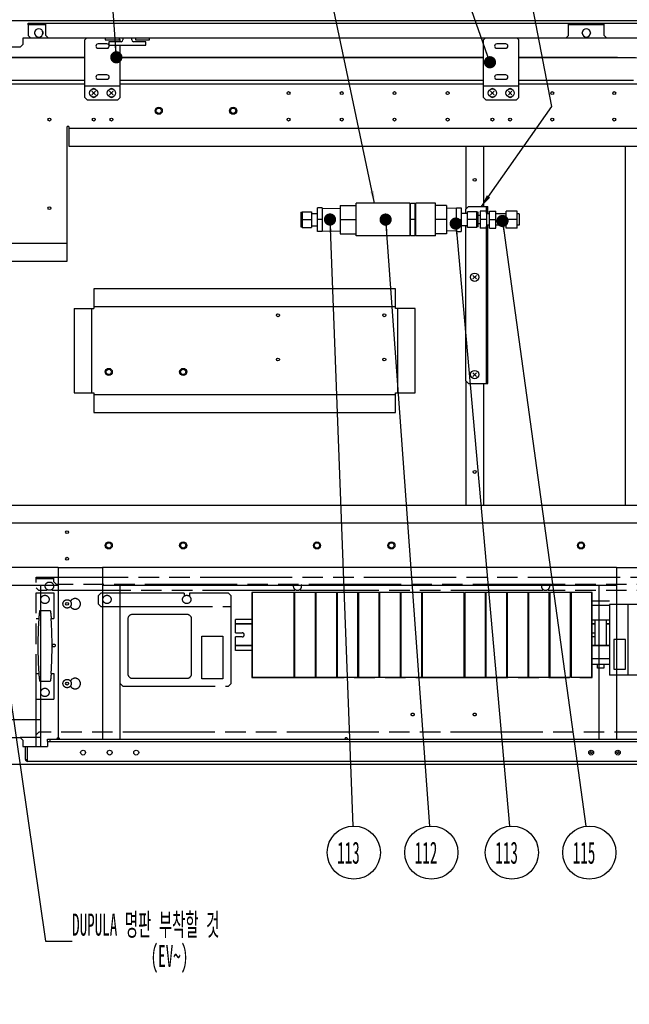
# Model space of a CAD drawing. Header units: millimetres. Extents: x 0 to 4195, y 0 to 2965.
# Tile 22 of 27: x 1556 to 2244, y 1213 to 2325. Entities that reach past the tile are written whole.
import ezdxf

# ---------------------------------------------------------------- set-up
doc = ezdxf.new("R2010")
doc.units = ezdxf.units.MM
doc.header["$LTSCALE"] = 231.275
doc.linetypes.add('PHANTOM', pattern=[0.8, 0.45, -0.05, 0.1, -0.05, 0.1, -0.05])
doc.layers.get('0').update_dxf_attribs({"linetype": 'CONTINUOUS'})
for name, color, linetype in [('02___PRT_ALL_AXES', 7, 'CONTINUOUS'), ('7_ALL_FEATURES', 7, 'CONTINUOUS'), ('ALL_AXIS', 7, 'CONTINUOUS'), ('ALL_COSM_SKETCH', 7, 'CONTINUOUS'), ('DEFAULT_3', 7, 'PHANTOM')]:
    doc.layers.add(name, color=color, linetype=linetype)
doc.styles.get("Standard").update_dxf_attribs({"font": 'txt', "width": 0.5})
doc.dimstyles.get("Standard").update_dxf_attribs({"dimtxt": 17.5, "dimasz": 13.8, "dimexe": 2, "dimexo": 1, "dimtad": 1, "dimdec": 3, "dimdsep": 46, "dimtxsty": 'Standard', "dimblk": '_FILLED', "dimblk1": '_FILLED', "dimblk2": '_FILLED', "dimcen": 0.09, "dimadec": 3, "dimazin": 2, "dimtol": 1, "dimtp": 0.05, "dimtm": 0.05, "dimtfac": 1, "dimtdec": 3, "dimtofl": 0, "dimtmove": 0, "dimatfit": 3, "dimldrblk": '_FILLED', "dimfxl": 0, "dimtolj": 1, "dimarcsym": 0})

# ---------------------------------------------------------------- blocks, each defined once
blk = doc.blocks.new('_FILLED')
at = {"color": 0, "linetype": 'ByBlock'}
blk.add_solid([(0, 0), (-1, 0.163), (-1, -0.163)], dxfattribs=at)
blk = doc.blocks.new('CUSTOM_BALLOON_Q_BL7', base_point=(2020.7, 1384.3))
at = {"color": 2, "linetype": 'Continuous'}
blk.add_circle((2020.7, 1384.3), 30, dxfattribs=at)
at = {"color": 2, "linetype": 'Continuous', "insert": (2002, 1396.8), "char_height": 25, "width": 37.5, "attachment_point": 1, "line_spacing_factor": 0.9}
blk.add_mtext('112', dxfattribs=at)
blk = doc.blocks.new('CUSTOM_BALLOON_Q_BL8', base_point=(1933.1, 1384.3))
at = {"color": 2, "linetype": 'Continuous'}
blk.add_circle((1933.1, 1384.3), 30, dxfattribs=at)
at = {"color": 2, "linetype": 'Continuous', "insert": (1914.4, 1396.8), "char_height": 25, "width": 37.5, "attachment_point": 1, "line_spacing_factor": 0.9}
blk.add_mtext('113', dxfattribs=at)
blk = doc.blocks.new('CUSTOM_BALLOON_Q_BL9', base_point=(2111.6, 1384.3))
at = {"color": 2, "linetype": 'Continuous'}
blk.add_circle((2111.6, 1384.3), 30, dxfattribs=at)
at = {"color": 2, "linetype": 'Continuous', "insert": (2092.9, 1396.8), "char_height": 25, "width": 37.5, "attachment_point": 1, "line_spacing_factor": 0.9}
blk.add_mtext('113', dxfattribs=at)
blk = doc.blocks.new('CUSTOM_BALLOON_Q_BL10', base_point=(2199, 1384.3))
at = {"color": 2, "linetype": 'Continuous'}
blk.add_circle((2199, 1384.3), 30, dxfattribs=at)
at = {"color": 2, "linetype": 'Continuous', "insert": (2180.3, 1396.8), "char_height": 25, "width": 37.5, "attachment_point": 1, "line_spacing_factor": 0.9}
blk.add_mtext('115', dxfattribs=at)

msp = doc.modelspace()

# ---------------------------------------------------------------- linework, layer by layer
at = {"color": 6, "linetype": 'Continuous'}
for p, q in [((341.9143, 2324.269), (3089.6143, 2324.269)), ((1565.6143, 2319.269), (1565.6143, 2321.269)), ((1565.6143, 2321.269), (2972.6143, 2321.269)), ((1585.6143, 2319.269), (1565.6143, 2319.269)), ((1568.6143, 2319.269), (1568.6143, 2321.269)), ((2215.6143, 2319.269), (2175.6143, 2319.269)), ((1588.6143, 2304.269), (1559.6143, 2304.269)), ((1565.6143, 2307.269), (1568.6143, 2304.269)), ((1652.6143, 2304.269), (1652.6143, 2302.269)), ((1702.6143, 2302.269), (1702.6143, 2304.269)), ((2218.6143, 2304.269), (2172.6143, 2304.269)), ((1556.6143, 2294.269), (1522.6143, 2294.269)), ((1556.6143, 2294.269), (1559.6143, 2297.269)), ((1656.6143, 2300.269), (1656.6143, 2296.269)), ((1656.6143, 2296.269), (1698.6143, 2296.269)), ((1698.6143, 2296.269), (1698.6143, 2300.269)), ((1629.6143, 2252.269), (1335.779, 2252.269)), ((2079.6143, 2252.269), (1669.6143, 2252.269)), ((2270.8591, 2252.269), (2119.6143, 2252.269)), ((1609.6143, 2072.269), (1609.6143, 2204.569)), ((2309.3483, 2202.269), (1611.6143, 2202.269)), ((1609.6143, 2072.269), (1464.8447, 2072.269)), ((1637.6143, 1903.569), (1637.6143, 1998.969)), ((1639.9143, 2001.269), (1980.3143, 2001.269)), ((1982.6143, 1998.969), (1982.6143, 1903.569)), ((1980.3143, 1901.269), (1639.9143, 1901.269)), ((2909.6143, 1756.269), (1192.6143, 1756.269)), ((1599.6143, 1706.269), (1264.6143, 1706.269)), ((1599.6143, 1706.269), (1599.6143, 1512.269)), ((2229.6143, 1706.269), (1649.6143, 1706.269)), ((1649.6143, 1706.269), (1649.6143, 1512.269)), ((2229.6143, 1706.269), (2229.6143, 1512.269)), ((1522.6143, 1514.269), (1556.6143, 1514.269)), ((1559.6143, 1511.269), (1556.6143, 1514.269)), ((1559.6143, 1504.269), (1587.6143, 1504.269)), ((1562.6143, 1489.569), (1562.6143, 1504.269)), ((1587.6143, 1512.269), (2874.6143, 1512.269)), ((1587.6143, 1509.969), (1587.6143, 1512.269)), ((1587.6143, 1509.969), (2874.6143, 1509.969)), ((1590.6143, 1509.969), (1590.6143, 1512.269)), ((341.9143, 1484.269), (3089.6143, 1484.269)), ((2897.3143, 1487.269), (1564.9143, 1487.269))]:
    msp.add_line(p, q, dxfattribs=at)
at = {"color": 7, "linetype": 'Continuous'}
for p, q in [((1565.6143, 2319.269), (1565.6143, 2307.269)), ((1585.6143, 2307.269), (1585.6143, 2321.269)), ((2175.6143, 2307.269), (2175.6143, 2321.269)), ((2215.6143, 2307.269), (2215.6143, 2321.269)), ((1559.6143, 2304.269), (1559.6143, 2297.269)), ((1585.6143, 2307.269), (1588.6143, 2304.269)), ((2172.6143, 2304.269), (1588.6143, 2304.269)), ((1631.6143, 2304.269), (1629.6143, 2302.269)), ((1629.6143, 2237.269), (1629.6143, 2302.269)), ((1652.6143, 2302.269), (1668.6143, 2302.269)), ((1668.6143, 2302.269), (1668.6143, 2304.269)), ((1669.6143, 2302.269), (1668.6143, 2303.269)), ((1669.6143, 2300.269), (1669.6143, 2302.269)), ((1672.6143, 2304.269), (1672.6143, 2302.269)), ((1682.6143, 2302.269), (1682.6143, 2304.269)), ((1686.6143, 2304.269), (1686.6143, 2302.269)), ((1686.6143, 2302.269), (1702.6143, 2302.269)), ((2081.6143, 2304.269), (2079.6143, 2302.269)), ((2079.6143, 2237.269), (2079.6143, 2302.269)), ((2119.6143, 2302.269), (2117.6143, 2304.269)), ((2119.6143, 2237.269), (2119.6143, 2302.269)), ((2172.6143, 2304.269), (2175.6143, 2307.269)), ((2215.6143, 2307.269), (2218.6143, 2304.269)), ((2949.6143, 2304.269), (2218.6143, 2304.269)), ((1670.6143, 2300.269), (1656.6143, 2300.269)), ((1669.6143, 2237.269), (1669.6143, 2296.269)), ((1698.6143, 2300.269), (1684.6143, 2300.269)), ((1629.6143, 2282.5356), (1347.4714, 2282.5356)), ((1629.6143, 2282.1075), (1363.7433, 2282.1075)), ((2079.6143, 2282.5356), (1669.6143, 2282.5356)), ((2079.6143, 2282.1075), (1669.6143, 2282.1075)), ((2230.9514, 2282.5356), (2119.6143, 2282.5356)), ((2248.7433, 2282.1075), (2119.6143, 2282.1075)), ((1629.6143, 2256.5075), (1363.7433, 2256.5075)), ((1629.6143, 2250.269), (1669.6143, 2250.269)), ((2079.6143, 2256.5075), (1669.6143, 2256.5075)), ((2079.6143, 2250.269), (2119.6143, 2250.269)), ((2248.7433, 2256.5075), (2119.6143, 2256.5075)), ((1629.6143, 2237.269), (1632.6143, 2234.269)), ((1666.6143, 2234.269), (1669.6143, 2237.269)), ((2079.6143, 2237.269), (2082.6143, 2234.269)), ((2116.6143, 2234.269), (2119.6143, 2237.269)), ((1666.6143, 2234.269), (1632.6143, 2234.269)), ((2116.6143, 2234.269), (2082.6143, 2234.269)), ((1611.6143, 2204.569), (1609.6143, 2204.569)), ((1611.6143, 2204.569), (1611.6143, 2182.269)), ((1611.6143, 2182.269), (2324.0663, 2182.269)), ((2059.6143, 2182.269), (2059.6143, 2111.269)), ((2079.6143, 2182.269), (2079.6143, 2114.269)), ((2239.6143, 2182.269), (2239.6143, 1776.269)), ((1917.8743, 2115.269), (1917.8743, 2083.269)), ((1917.8743, 2115.269), (1935.8743, 2115.269)), ((1996.3743, 2117.7442), (1935.8743, 2117.7442)), ((1935.8743, 2080.7938), (1935.8743, 2117.7442)), ((1996.3743, 2117.7442), (1996.3743, 2080.7938)), ((1997.1243, 2114.269), (1996.3743, 2114.269)), ((2002.6243, 2117.4555), (1997.1243, 2117.4555)), ((1997.1243, 2081.0824), (1997.1243, 2117.4555)), ((2002.6243, 2081.0824), (2002.6243, 2117.4555)), ((2003.3743, 2114.269), (2002.6243, 2114.269)), ((2025.3743, 2117.7442), (2003.3743, 2117.7442)), ((2003.3743, 2080.7938), (2003.3743, 2117.7442)), ((2025.3743, 2080.7938), (2025.3743, 2117.7442)), ((2037.8743, 2115.269), (2025.3743, 2115.269)), ((2037.8743, 2115.269), (2037.8743, 2083.269)), ((1873.3743, 2107.5625), (1874.8743, 2107.5625)), ((1874.8743, 2107.999), (1885.3503, 2107.999)), ((1874.8743, 2107.999), (1874.8743, 2090.539)), ((1885.3503, 2107.999), (1885.3503, 2090.539)), ((1897.6123, 2112.764), (1892.3743, 2112.764)), ((1892.3743, 2085.774), (1892.3743, 2112.764)), ((1897.6123, 2112.764), (1897.6123, 2085.774)), ((2049.1363, 2112.764), (2054.3743, 2112.764)), ((2049.1363, 2085.774), (2049.1363, 2112.764)), ((2054.3743, 2112.764), (2054.3743, 2085.774)), ((2071.8743, 2107.999), (2061.3983, 2107.999)), ((2061.3983, 2090.539), (2061.3983, 2107.999)), ((2071.8743, 2090.539), (2071.8743, 2107.999)), ((2073.3743, 2107.5625), (2071.8743, 2107.5625)), ((2083.1143, 2108.794), (2075.8943, 2108.794)), ((2075.8943, 2108.794), (2075.8943, 2089.744)), ((2083.1143, 2106.769), (2083.1143, 2091.769)), ((2086.3143, 2108.794), (2093.5343, 2108.794)), ((2086.3143, 2089.744), (2086.3143, 2108.794)), ((2093.5343, 2089.744), (2093.5343, 2108.794)), ((2117.4517, 2108.794), (2105.1883, 2108.794)), ((2105.1883, 2089.744), (2105.1883, 2108.794)), ((2117.4517, 2089.744), (2117.4517, 2108.794)), ((2119.9043, 2105.6474), (2117.4517, 2105.6474)), ((2119.9043, 2105.6474), (2119.9043, 2092.8906)), ((1873.3743, 2090.9755), (1874.8743, 2090.9755)), ((1874.8743, 2099.269), (1885.3503, 2099.269)), ((1897.6123, 2099.269), (1892.3743, 2099.269)), ((1917.8743, 2099.269), (1935.8743, 2099.269)), ((2002.6243, 2099.269), (1997.1243, 2099.269)), ((2037.8743, 2099.269), (2025.3743, 2099.269)), ((2049.1363, 2099.269), (2054.3743, 2099.269)), ((2071.8743, 2099.269), (2061.3983, 2099.269)), ((2073.3743, 2090.9755), (2071.8743, 2090.9755)), ((2083.1143, 2099.269), (2075.8943, 2099.269)), ((2086.3143, 2099.269), (2093.5343, 2099.269)), ((2117.4517, 2099.269), (2105.1883, 2099.269)), ((2119.9043, 2092.8906), (2117.4517, 2092.8906)), ((1874.8743, 2090.539), (1885.3503, 2090.539)), ((1897.6123, 2085.774), (1892.3743, 2085.774)), ((1917.8743, 2083.269), (1935.8743, 2083.269)), ((1996.3743, 2080.7938), (1935.8743, 2080.7938)), ((1997.1243, 2084.269), (1996.3743, 2084.269)), ((2002.6243, 2081.0824), (1997.1243, 2081.0824)), ((2003.3743, 2084.269), (2002.6243, 2084.269)), ((2025.3743, 2080.7938), (2003.3743, 2080.7938)), ((2037.8743, 2083.269), (2025.3743, 2083.269)), ((2049.1363, 2085.774), (2054.3743, 2085.774)), ((2071.8743, 2090.539), (2061.3983, 2090.539)), ((2083.1143, 2089.744), (2075.8943, 2089.744)), ((2086.3143, 2089.744), (2093.5343, 2089.744)), ((2117.4517, 2089.744), (2105.1883, 2089.744)), ((1609.6143, 2052.269), (1609.6143, 2072.269)), ((1241.9759, 2052.269), (1609.6143, 2052.269)), ((1639.9143, 2021.269), (1639.9143, 1998.969)), ((1980.3143, 2021.269), (1639.9143, 2021.269)), ((1980.3143, 1998.969), (1980.3143, 2021.269)), ((1617.6143, 1998.969), (1617.6143, 1903.569)), ((1617.6143, 1998.969), (1639.9143, 1998.969)), ((2002.6143, 1998.969), (1980.3143, 1998.969)), ((2002.6143, 1903.569), (2002.6143, 1998.969)), ((2059.6143, 1917.269), (2059.6143, 1776.269)), ((2079.6143, 1914.269), (2079.6143, 1776.269)), ((1617.6143, 1903.569), (1639.9143, 1903.569)), ((1639.9143, 1903.569), (1639.9143, 1881.269)), ((1980.3143, 1903.569), (2002.6143, 1903.569)), ((1980.3143, 1881.269), (1980.3143, 1903.569)), ((1639.9143, 1881.269), (1980.3143, 1881.269)), ((2889.6143, 1776.269), (1192.6143, 1776.269)), ((1599.6143, 1706.269), (1649.6143, 1706.269)), ((2229.6143, 1706.269), (2279.6143, 1706.269)), ((1279.6143, 1686.269), (1599.6143, 1686.269)), ((1579.6143, 1686.269), (1579.6143, 1504.269)), ((1649.6143, 1686.269), (2229.6143, 1686.269)), ((1669.6143, 1512.269), (1669.6143, 1686.269)), ((2209.6143, 1686.269), (2209.6143, 1512.269)), ((1579.6143, 1534.269), (1284.6143, 1534.269)), ((1579.6143, 1514.269), (1556.6143, 1514.269)), ((1559.6143, 1511.269), (1559.6143, 1504.269)), ((1564.9143, 1487.269), (1564.9143, 1504.269)), ((1587.6143, 1509.969), (1587.6143, 1504.269)), ((1562.6143, 1489.569), (1564.9143, 1489.569))]:
    msp.add_line(p, q, dxfattribs=at)
for centre, radius in [((1859.6143, 2242.269), 1.65), ((1919.6143, 2242.269), 1.65), ((1979.1143, 2242.269), 1.65), ((2039.1143, 2242.269), 1.65), ((2157.1143, 2242.269), 1.65), ((2227.1143, 2242.269), 1.65), ((1713.0143, 2222.269), 4), ((1713.0143, 2222.269), 3), ((1797.0143, 2222.269), 4), ((1797.0143, 2222.269), 3), ((1589.6143, 2212.269), 1.65), ((1639.6143, 2212.269), 1.65), ((1659.6143, 2212.269), 1.65), ((1859.6143, 2212.269), 1.65), ((1919.6143, 2212.269), 1.65), ((1979.1143, 2212.269), 1.65), ((2039.1143, 2212.269), 1.65), ((2089.6143, 2212.269), 1.65), ((2109.6143, 2212.269), 1.65), ((2157.1143, 2212.269), 1.65), ((2227.1143, 2212.269), 1.65), ((2069.6143, 2144.269), 1.65), ((1589.6143, 2112.269), 1.65), ((1847.6143, 1991.269), 1.65), ((1967.6143, 1991.269), 1.65), ((1847.6143, 1941.269), 1.65), ((1967.6143, 1941.269), 1.65), ((1656.6143, 1927.269), 4), ((1656.6143, 1927.269), 3), ((1740.6143, 1927.269), 4), ((1740.6143, 1927.269), 3), ((2069.6143, 1814.269), 1.65), ((1609.6143, 1746.269), 1.65), ((1656.6143, 1731.269), 4), ((1740.6143, 1731.269), 4), ((1891.6143, 1731.269), 4), ((1975.6143, 1731.269), 4), ((2189.6143, 1731.269), 4), ((1656.6143, 1731.269), 3), ((1740.6143, 1731.269), 3), ((1891.6143, 1731.269), 3), ((1975.6143, 1731.269), 3), ((2189.6143, 1731.269), 3), ((1609.6143, 1716.269), 1.65), ((1609.6143, 1665.269), 1.65), ((1609.6143, 1575.269), 1.65), ((1627.6143, 1497.269), 2.75), ((1657.6143, 1497.269), 2.75), ((1687.6143, 1497.269), 2.75), ((2201.1143, 1497.269), 1.2), ((2231.1143, 1497.269), 1.2)]:
    msp.add_circle(centre, radius, dxfattribs=at)
at = {"color": 6, "linetype": 'Continuous'}
for centre in [(2201.1143, 1497.269), (2231.1143, 1497.269)]:
    msp.add_circle(centre, 2.75, dxfattribs=at)
at = {"color": 7, "linetype": 'Continuous'}
for centre, radius, start, end in [((1577.6143, 2310.269), 4.7, 0, 180), ((2195.6143, 2310.269), 4.7, 0, 180), ((1575.1143, 2310.269), 2.5, 139.4394397, 220.5605603), ((1580.1143, 2310.269), 2.5, 319.4394397, 40.5605603), ((1670.6143, 2302.269), 2, 270, 360), ((1684.6143, 2302.269), 2, 180, 270), ((2193.1143, 2310.269), 2.5, 139.4394397, 220.5605603), ((2198.1143, 2310.269), 2.5, 319.4394397, 40.5605603), ((1564.9143, 1489.569), 2.3, 180, 270)]:
    msp.add_arc(centre, radius, start, end, dxfattribs=at)
at = {"color": 6, "linetype": 'Continuous'}
for centre in [(1577.6143, 2310.269), (2195.6143, 2310.269)]:
    msp.add_arc(centre, 4.7, 180, 360, dxfattribs=at)
at = {"layer": '02___PRT_ALL_AXES', "color": 7, "linetype": 'Continuous'}
for p, q in [((1654.6143, 2297.769), (1644.6143, 2297.769)), ((1644.6143, 2292.769), (1654.6143, 2292.769)), ((2104.6143, 2297.769), (2094.6143, 2297.769)), ((2094.6143, 2292.769), (2104.6143, 2292.769)), ((1654.6143, 2262.769), (1644.6143, 2262.769)), ((1644.6143, 2257.769), (1654.6143, 2257.769)), ((2104.6143, 2262.769), (2094.6143, 2262.769)), ((2094.6143, 2257.769), (2104.6143, 2257.769)), ((2083.1143, 2041.769), (2083.1143, 2056.769)), ((2083.1143, 1991.769), (2083.1143, 2006.769)), ((2083.1143, 1941.769), (2083.1143, 1956.769))]:
    msp.add_line(p, q, dxfattribs=at)
at = {"layer": '02___PRT_ALL_AXES', "color": 3, "linetype": 'Continuous'}
for p, q in [((2084.6143, 2105.6474), (2084.6143, 2106.769)), ((2084.6143, 2091.769), (2084.6143, 2092.8906)), ((2084.6143, 2041.769), (2084.6143, 2056.769)), ((2084.6143, 1991.769), (2084.6143, 2006.769)), ((2084.6143, 1941.769), (2084.6143, 1956.769))]:
    msp.add_line(p, q, dxfattribs=at)
at = {"layer": '02___PRT_ALL_AXES', "color": 7, "linetype": 'Continuous'}
for centre, radius, start, end in [((1644.6143, 2295.269), 2.5, 90, 270), ((1654.6143, 2295.269), 2.5, 36.8438696, 90), ((1654.6143, 2295.269), 2.5, 270, 23.6617122), ((2094.6143, 2295.269), 2.5, 90, 270), ((2104.6143, 2295.269), 2.5, 270, 90), ((1644.6143, 2260.269), 2.5, 90, 270), ((1654.6143, 2260.269), 2.5, 270, 90), ((2094.6143, 2260.269), 2.5, 90, 270), ((2104.6143, 2260.269), 2.5, 270, 90), ((1639.6143, 2244.269), 3, 49.3093755, 130.6906245), ((1659.6143, 2244.269), 3, 49.3093755, 130.6906245), ((2089.6143, 2244.269), 3, 49.3093755, 130.6906245), ((2109.6143, 2244.269), 3, 49.3093755, 130.6906245), ((1639.6143, 2240.269), 3, 229.3093755, 310.6906245), ((1659.6143, 2240.269), 3, 229.3093755, 310.6906245), ((2089.6143, 2240.269), 3, 229.3093755, 310.6906245), ((2109.6143, 2240.269), 3, 229.3093755, 310.6906245)]:
    msp.add_arc(centre, radius, start, end, dxfattribs=at)
at = {"layer": '7_ALL_FEATURES', "color": 7, "linetype": 'Continuous'}
for p, q in [((2062.6143, 2114.269), (2059.6143, 2111.269)), ((2062.6143, 2114.269), (2084.6143, 2114.269)), ((2083.1143, 2106.769), (2083.1143, 2114.269)), ((2059.6143, 2106.269), (2059.6143, 2111.269)), ((2083.1143, 2111.269), (2084.6143, 2111.269)), ((2083.1143, 2109.769), (2084.6143, 2109.769)), ((2083.1143, 2106.769), (2084.6143, 2106.769)), ((2059.6143, 1917.269), (2059.6143, 2092.269)), ((2083.1143, 2091.769), (2084.6143, 2091.769)), ((2083.1143, 2056.769), (2083.1143, 2091.769)), ((2083.1143, 2088.769), (2084.6143, 2088.769)), ((2083.1143, 2059.769), (2084.6143, 2059.769)), ((2083.1143, 2056.769), (2084.6143, 2056.769)), ((2083.1143, 2041.769), (2084.6143, 2041.769)), ((2083.1143, 2006.769), (2083.1143, 2041.769)), ((2083.1143, 2038.769), (2084.6143, 2038.769)), ((2083.1143, 2009.769), (2084.6143, 2009.769)), ((2083.1143, 2006.769), (2084.6143, 2006.769)), ((2083.1143, 1991.769), (2084.6143, 1991.769)), ((2083.1143, 1956.769), (2083.1143, 1991.769)), ((2083.1143, 1988.769), (2084.6143, 1988.769)), ((2083.1143, 1959.769), (2084.6143, 1959.769)), ((2083.1143, 1956.769), (2084.6143, 1956.769)), ((2083.1143, 1941.769), (2084.6143, 1941.769)), ((2083.1143, 1914.269), (2083.1143, 1941.769)), ((2083.1143, 1938.769), (2084.6143, 1938.769)), ((2059.6143, 1917.269), (2062.6143, 1914.269)), ((2062.6143, 1914.269), (2084.6143, 1914.269)), ((2083.1143, 1917.269), (2084.6143, 1917.269))]:
    msp.add_line(p, q, dxfattribs=at)
at = {"layer": '7_ALL_FEATURES', "color": 3, "linetype": 'Continuous'}
for p, q in [((2084.6143, 2106.769), (2084.6143, 2114.269)), ((2084.6143, 2056.769), (2084.6143, 2091.769)), ((2084.6143, 2006.769), (2084.6143, 2041.769)), ((2084.6143, 1956.769), (2084.6143, 1991.769)), ((2084.6143, 1914.269), (2084.6143, 1941.769))]:
    msp.add_line(p, q, dxfattribs=at)
at = {"layer": '7_ALL_FEATURES', "color": 7, "linetype": 'Continuous'}
msp.add_lwpolyline([(2230.9514, 2282.5356), (2251.1949, 2282.6003), (2271.1538, 2281.9448), (2291.1172, 2280.4872), (2310.5009, 2278.8435), (2329.487, 2277.496), (2348.4443, 2276.8536), (2356.8543, 2276.8684)], dxfattribs=at)
at = {"layer": 'ALL_AXIS', "color": 7, "linetype": 'Continuous'}
for p, q in [((1873.3743, 2107.5625), (1874.8743, 2107.5625)), ((1873.3743, 2107.5625), (1873.3743, 2090.9755)), ((1885.3503, 2106.269), (1892.3743, 2106.269)), ((1897.6123, 2112.2701), (1917.8743, 2111.7727)), ((2049.1363, 2112.2701), (2037.8743, 2111.9936)), ((2061.3983, 2106.269), (2054.3743, 2106.269)), ((2073.3743, 2107.5625), (2071.8743, 2107.5625)), ((2073.3743, 2090.9755), (2073.3743, 2107.5625)), ((2075.8943, 2104.029), (2073.3743, 2104.029)), ((2086.3143, 2105.6474), (2083.1143, 2105.6474)), ((2105.1883, 2105.6474), (2093.5343, 2105.6474)), ((1873.3743, 2090.9755), (1874.8743, 2090.9755)), ((1885.3503, 2092.269), (1892.3743, 2092.269)), ((2061.3983, 2092.269), (2054.3743, 2092.269)), ((2073.3743, 2090.9755), (2071.8743, 2090.9755)), ((2075.8943, 2094.509), (2073.3743, 2094.509)), ((2086.3143, 2092.8906), (2083.1143, 2092.8906)), ((2105.1883, 2092.8906), (2093.5343, 2092.8906)), ((1897.6123, 2086.2678), (1917.8743, 2086.7652)), ((2049.1363, 2086.2678), (2037.8743, 2086.5443))]:
    msp.add_line(p, q, dxfattribs=at)
for centre in [(1639.6143, 2242.269), (1659.6143, 2242.269), (2089.6143, 2242.269), (2109.6143, 2242.269), (2069.6143, 2034.269), (2069.6143, 1924.269)]:
    msp.add_circle(centre, 4.7, dxfattribs=at)
at = {"layer": 'ALL_COSM_SKETCH', "color": 7, "linetype": 'Continuous'}
for p, q in [((1641.6084, 2244.263), (1637.6203, 2240.2749)), ((1637.6203, 2244.263), (1641.6084, 2240.2749)), ((1661.6084, 2244.263), (1657.6203, 2240.2749)), ((1657.6203, 2244.263), (1661.6084, 2240.2749)), ((2091.6084, 2244.263), (2087.6203, 2240.2749)), ((2087.6203, 2244.263), (2091.6084, 2240.2749)), ((2111.6084, 2244.263), (2107.6203, 2240.2749)), ((2107.6203, 2244.263), (2111.6084, 2240.2749)), ((2071.6084, 2036.263), (2067.6203, 2032.2749)), ((2067.6203, 2036.263), (2071.6084, 2032.2749)), ((2067.6203, 1926.263), (2071.6084, 1922.2749)), ((2071.6084, 1926.263), (2067.6203, 1922.2749))]:
    msp.add_line(p, q, dxfattribs=at)
at = {"layer": 'DEFAULT_3', "color": 6, "linetype": 'PHANTOM'}
for p, q in [((1574.6143, 1695.269), (2904.6143, 1695.269)), ((1574.6143, 1504.269), (1574.6143, 1695.269)), ((1574.6143, 1694.069), (1594.6143, 1694.069)), ((1577.6143, 1694.069), (1577.6143, 1695.269)), ((1594.6143, 1690.269), (1594.6143, 1695.269)), ((1574.6143, 1683.269), (1577.6143, 1680.269)), ((1594.6143, 1690.269), (1597.6143, 1687.269)), ((2541.6143, 1687.269), (1597.6143, 1687.269)), ((1865.8643, 1678.169), (1818.3643, 1678.169)), ((1818.3643, 1678.169), (1818.3643, 1582.369)), ((1889.8643, 1678.169), (1866.3643, 1678.169)), ((1913.8643, 1678.169), (1890.3643, 1678.169)), ((1937.8643, 1678.169), (1914.3643, 1678.169)), ((1961.8643, 1678.169), (1938.3643, 1678.169)), ((1985.8643, 1678.169), (1962.3643, 1678.169)), ((2009.8643, 1678.169), (1986.3643, 1678.169)), ((2057.8643, 1678.169), (2010.3643, 1678.169)), ((2081.8643, 1678.169), (2058.3643, 1678.169)), ((2105.8643, 1678.169), (2082.3643, 1678.169)), ((2129.8643, 1678.169), (2106.3643, 1678.169)), ((2153.8643, 1678.169), (2130.3643, 1678.169)), ((2177.8643, 1678.169), (2154.3643, 1678.169)), ((2201.8643, 1678.169), (2178.3643, 1678.169)), ((2201.8643, 1582.369), (2201.8643, 1678.169)), ((1578.9669, 1657.769), (1590.2617, 1657.769)), ((1669.6143, 1662.269), (1794.6143, 1662.269)), ((1794.6143, 1575.269), (1794.6143, 1659.969)), ((2221.6143, 1663.269), (2202.1143, 1663.269)), ((2256.6143, 1664.569), (2221.6143, 1664.569)), ((2221.6143, 1664.569), (2221.6143, 1584.569)), ((2242.6143, 1664.569), (2242.6143, 1584.569)), ((1678.1143, 1648.269), (1678.1143, 1586.269)), ((1745.1143, 1653.269), (1683.1143, 1653.269)), ((1750.1143, 1586.269), (1750.1143, 1648.269)), ((1818.3643, 1647.769), (1799.6143, 1647.769)), ((1799.6143, 1642.769), (1799.6143, 1647.769)), ((1866.3643, 1647.769), (1865.8643, 1647.769)), ((1890.3643, 1647.769), (1889.8643, 1647.769)), ((1914.3643, 1647.769), (1913.8643, 1647.769)), ((1938.3643, 1647.769), (1937.8643, 1647.769)), ((1962.3643, 1647.769), (1961.8643, 1647.769)), ((1986.3643, 1647.769), (1985.8643, 1647.769)), ((2010.3643, 1647.769), (2009.8643, 1647.769)), ((2058.3643, 1647.769), (2057.8643, 1647.769)), ((2082.3643, 1647.769), (2081.8643, 1647.769)), ((2106.3643, 1647.769), (2105.8643, 1647.769)), ((2130.3643, 1647.769), (2129.8643, 1647.769)), ((2154.3643, 1647.769), (2153.8643, 1647.769)), ((2178.3643, 1647.769), (2177.8643, 1647.769)), ((2202.1143, 1647.769), (2201.8643, 1647.769)), ((2218.2643, 1646.919), (2205.4643, 1646.919)), ((2218.2643, 1618.119), (2218.2643, 1646.919)), ((1818.3643, 1642.769), (1799.6143, 1642.769)), ((1799.6143, 1632.519), (1799.6143, 1642.269)), ((1866.3643, 1642.769), (1865.8643, 1642.769)), ((1890.3643, 1642.769), (1889.8643, 1642.769)), ((1914.3643, 1642.769), (1913.8643, 1642.769)), ((1938.3643, 1642.769), (1937.8643, 1642.769)), ((1962.3643, 1642.769), (1961.8643, 1642.769)), ((1986.3643, 1642.769), (1985.8643, 1642.769)), ((2010.3643, 1642.769), (2009.8643, 1642.769)), ((2058.3643, 1642.769), (2057.8643, 1642.769)), ((2082.3643, 1642.769), (2081.8643, 1642.769)), ((2106.3643, 1642.769), (2105.8643, 1642.769)), ((2130.3643, 1642.769), (2129.8643, 1642.769)), ((2154.3643, 1642.769), (2153.8643, 1642.769)), ((2178.3643, 1642.769), (2177.8643, 1642.769)), ((2205.4643, 1642.769), (2201.8643, 1642.769)), ((2221.6143, 1642.769), (2218.2643, 1642.769)), ((1761.5143, 1628.769), (1785.5143, 1628.769)), ((1761.5143, 1580.769), (1761.5143, 1628.769)), ((1785.5143, 1628.769), (1785.5143, 1580.769)), ((1799.6143, 1618.269), (1799.6143, 1628.019)), ((2239.8143, 1625.169), (2226.6143, 1625.169)), ((2226.6143, 1625.169), (2226.6143, 1591.569)), ((2239.8143, 1591.569), (2239.8143, 1625.169)), ((1818.3643, 1617.769), (1799.6143, 1617.769)), ((1799.6143, 1612.769), (1799.6143, 1617.769)), ((1818.3643, 1612.769), (1799.6143, 1612.769)), ((1866.3643, 1617.769), (1865.8643, 1617.769)), ((1866.3643, 1612.769), (1865.8643, 1612.769)), ((1890.3643, 1617.769), (1889.8643, 1617.769)), ((1890.3643, 1612.769), (1889.8643, 1612.769)), ((1914.3643, 1617.769), (1913.8643, 1617.769)), ((1914.3643, 1612.769), (1913.8643, 1612.769)), ((1938.3643, 1617.769), (1937.8643, 1617.769)), ((1938.3643, 1612.769), (1937.8643, 1612.769)), ((1962.3643, 1617.769), (1961.8643, 1617.769)), ((1962.3643, 1612.769), (1961.8643, 1612.769)), ((1986.3643, 1617.769), (1985.8643, 1617.769)), ((1986.3643, 1612.769), (1985.8643, 1612.769)), ((2010.3643, 1617.769), (2009.8643, 1617.769)), ((2010.3643, 1612.769), (2009.8643, 1612.769)), ((2058.3643, 1617.769), (2057.8643, 1617.769)), ((2058.3643, 1612.769), (2057.8643, 1612.769)), ((2082.3643, 1617.769), (2081.8643, 1617.769)), ((2082.3643, 1612.769), (2081.8643, 1612.769)), ((2106.3643, 1617.769), (2105.8643, 1617.769)), ((2106.3643, 1612.769), (2105.8643, 1612.769)), ((2130.3643, 1617.769), (2129.8643, 1617.769)), ((2130.3643, 1612.769), (2129.8643, 1612.769)), ((2154.3643, 1617.769), (2153.8643, 1617.769)), ((2154.3643, 1612.769), (2153.8643, 1612.769)), ((2178.3643, 1617.769), (2177.8643, 1617.769)), ((2178.3643, 1612.769), (2177.8643, 1612.769)), ((2202.1143, 1617.769), (2201.8643, 1617.769)), ((2202.1143, 1612.769), (2201.8643, 1612.769)), ((2218.2643, 1618.119), (2205.4643, 1618.119)), ((2221.6143, 1603.269), (2202.1143, 1603.269)), ((2221.6143, 1596.769), (2202.1143, 1596.769)), ((2208.3643, 1592.769), (2208.3643, 1596.769)), ((2215.3643, 1592.769), (2208.3643, 1592.769)), ((2226.6143, 1591.569), (2239.8143, 1591.569)), ((1683.1143, 1581.269), (1745.1143, 1581.269)), ((1785.5143, 1580.769), (1761.5143, 1580.769)), ((1818.3643, 1582.369), (1865.8643, 1582.369)), ((1866.3643, 1582.369), (1889.8643, 1582.369)), ((1890.3643, 1582.369), (1913.8643, 1582.369)), ((1914.3643, 1582.369), (1937.8643, 1582.369)), ((1938.3643, 1582.369), (1961.8643, 1582.369)), ((1962.3643, 1582.369), (1985.8643, 1582.369)), ((1986.3643, 1582.369), (2009.8643, 1582.369)), ((2010.3643, 1582.369), (2057.8643, 1582.369)), ((2058.3643, 1582.369), (2081.8643, 1582.369)), ((2082.3643, 1582.369), (2105.8643, 1582.369)), ((2106.3643, 1582.369), (2129.8643, 1582.369)), ((2130.3643, 1582.369), (2153.8643, 1582.369)), ((2154.3643, 1582.369), (2177.8643, 1582.369)), ((2178.3643, 1582.369), (2201.8643, 1582.369)), ((2256.6143, 1584.569), (2221.6143, 1584.569)), ((1590.2617, 1577.769), (1578.9669, 1577.769)), ((1669.6143, 1575.269), (1672.6143, 1572.269)), ((1672.6143, 1572.269), (1791.6143, 1572.269)), ((1791.6143, 1572.269), (1794.6143, 1575.269)), ((1577.6143, 1520.269), (1574.6143, 1517.269)), ((2886.6143, 1520.269), (1577.6143, 1520.269))]:
    msp.add_line(p, q, dxfattribs=at)
at = {"layer": 'DEFAULT_3', "color": 7, "linetype": 'PHANTOM'}
for p, q in [((1586.6143, 1680.269), (1577.6143, 1680.269)), ((1586.6143, 1680.269), (1586.6143, 1681.6648)), ((1592.6143, 1680.269), (1592.6143, 1681.6648)), ((1866.6143, 1680.269), (1592.6143, 1680.269)), ((1866.6143, 1680.269), (1866.6143, 1681.6648)), ((1872.6143, 1680.269), (1872.6143, 1681.6648)), ((2146.6143, 1680.269), (1872.6143, 1680.269)), ((2146.6143, 1680.269), (2146.6143, 1681.6648)), ((2152.6143, 1680.269), (2152.6143, 1681.6648)), ((2541.6143, 1680.269), (2152.6143, 1680.269)), ((1574.6143, 1677.769), (1594.6143, 1677.769)), ((1594.6143, 1677.769), (1594.6143, 1648.769)), ((1613.4182, 1668.269), (1613.2285, 1668.269)), ((1647.6143, 1677.269), (1644.6143, 1674.269)), ((1644.6143, 1674.269), (1644.6143, 1665.269)), ((1741.6143, 1677.269), (1647.6143, 1677.269)), ((1741.6143, 1677.269), (1741.6143, 1673.8731)), ((1791.6143, 1677.269), (1747.6143, 1677.269)), ((1747.6143, 1677.269), (1747.6143, 1673.8731)), ((1794.6143, 1674.269), (1791.6143, 1677.269)), ((1794.6143, 1659.969), (1794.6143, 1674.269)), ((2202.1143, 1678.269), (1818.1143, 1678.269)), ((1818.1143, 1678.269), (1818.1143, 1582.269)), ((1865.8643, 1582.369), (1865.8643, 1678.169)), ((1866.3643, 1678.169), (1866.3643, 1582.369)), ((1889.8643, 1582.369), (1889.8643, 1678.169)), ((1890.3643, 1678.169), (1890.3643, 1582.369)), ((1913.8643, 1582.369), (1913.8643, 1678.169)), ((1914.3643, 1678.169), (1914.3643, 1582.369)), ((1937.8643, 1582.369), (1937.8643, 1678.169)), ((1938.3643, 1678.169), (1938.3643, 1582.369)), ((1961.8643, 1582.369), (1961.8643, 1678.169)), ((1962.3643, 1678.169), (1962.3643, 1582.369)), ((1985.8643, 1582.369), (1985.8643, 1678.169)), ((1986.3643, 1678.169), (1986.3643, 1582.369)), ((2009.8643, 1582.369), (2009.8643, 1678.169)), ((2010.3643, 1678.169), (2010.3643, 1582.369)), ((2057.8643, 1582.369), (2057.8643, 1678.169)), ((2058.3643, 1678.169), (2058.3643, 1582.369)), ((2081.8643, 1582.369), (2081.8643, 1678.169)), ((2082.3643, 1678.169), (2082.3643, 1582.369)), ((2105.8643, 1582.369), (2105.8643, 1678.169)), ((2106.3643, 1678.169), (2106.3643, 1582.369)), ((2129.8643, 1582.369), (2129.8643, 1678.169)), ((2130.3643, 1678.169), (2130.3643, 1582.369)), ((2153.8643, 1582.369), (2153.8643, 1678.169)), ((2154.3643, 1678.169), (2154.3643, 1582.369)), ((2177.8643, 1582.369), (2177.8643, 1678.169)), ((2178.3643, 1678.169), (2178.3643, 1582.369)), ((2202.1143, 1582.269), (2202.1143, 1678.269)), ((2221.6143, 1668.269), (2202.1143, 1668.269)), ((1613.2285, 1662.269), (1613.4182, 1662.269)), ((1644.6143, 1665.269), (1647.6143, 1662.269)), ((1647.6143, 1662.269), (1669.6143, 1662.269)), ((1574.6143, 1648.769), (1577.6534, 1648.769)), ((1591.5752, 1648.769), (1594.6143, 1648.769)), ((2221.6143, 1647.019), (2202.1143, 1647.019)), ((2205.4643, 1618.119), (2205.4643, 1646.919)), ((1799.6143, 1642.769), (1799.6143, 1642.269)), ((1818.3643, 1642.269), (1799.6143, 1642.269)), ((1866.3643, 1642.269), (1865.8643, 1642.269)), ((1890.3643, 1642.269), (1889.8643, 1642.269)), ((1914.3643, 1642.269), (1913.8643, 1642.269)), ((1938.3643, 1642.269), (1937.8643, 1642.269)), ((1962.3643, 1642.269), (1961.8643, 1642.269)), ((1986.3643, 1642.269), (1985.8643, 1642.269)), ((2010.3643, 1642.269), (2009.8643, 1642.269)), ((2058.3643, 1642.269), (2057.8643, 1642.269)), ((2082.3643, 1642.269), (2081.8643, 1642.269)), ((2106.3643, 1642.269), (2105.8643, 1642.269)), ((2130.3643, 1642.269), (2129.8643, 1642.269)), ((2154.3643, 1642.269), (2153.8643, 1642.269)), ((2178.3643, 1642.269), (2177.8643, 1642.269)), ((2205.4643, 1642.269), (2201.8643, 1642.269)), ((2221.6143, 1642.269), (2218.2643, 1642.269)), ((1799.6143, 1632.519), (1807.3643, 1632.519)), ((1807.3643, 1628.019), (1799.6143, 1628.019)), ((1865.8643, 1632.519), (1866.3643, 1632.519)), ((1866.3643, 1628.019), (1865.8643, 1628.019)), ((1937.8643, 1632.519), (1938.3643, 1632.519)), ((1938.3643, 1628.019), (1937.8643, 1628.019)), ((1961.8643, 1632.519), (1962.3643, 1632.519)), ((1962.3643, 1628.019), (1961.8643, 1628.019)), ((2057.8643, 1632.519), (2058.3643, 1632.519)), ((2058.3643, 1628.019), (2057.8643, 1628.019)), ((2105.8643, 1632.519), (2106.3643, 1632.519)), ((2106.3643, 1628.019), (2105.8643, 1628.019)), ((2129.8643, 1632.519), (2130.3643, 1632.519)), ((2130.3643, 1628.019), (2129.8643, 1628.019)), ((2201.8643, 1632.519), (2205.4643, 1632.519)), ((2205.4643, 1628.019), (2201.8643, 1628.019)), ((1818.3643, 1618.269), (1799.6143, 1618.269)), ((1799.6143, 1618.269), (1799.6143, 1617.769)), ((1866.3643, 1618.269), (1865.8643, 1618.269)), ((1890.3643, 1618.269), (1889.8643, 1618.269)), ((1914.3643, 1618.269), (1913.8643, 1618.269)), ((1938.3643, 1618.269), (1937.8643, 1618.269)), ((1962.3643, 1618.269), (1961.8643, 1618.269)), ((1986.3643, 1618.269), (1985.8643, 1618.269)), ((2010.3643, 1618.269), (2009.8643, 1618.269)), ((2058.3643, 1618.269), (2057.8643, 1618.269)), ((2082.3643, 1618.269), (2081.8643, 1618.269)), ((2106.3643, 1618.269), (2105.8643, 1618.269)), ((2130.3643, 1618.269), (2129.8643, 1618.269)), ((2154.3643, 1618.269), (2153.8643, 1618.269)), ((2178.3643, 1618.269), (2177.8643, 1618.269)), ((2205.4643, 1618.269), (2201.8643, 1618.269)), ((2221.6143, 1618.019), (2202.1143, 1618.019)), ((2221.6143, 1618.269), (2218.2643, 1618.269)), ((2215.3643, 1596.769), (2215.3643, 1592.769)), ((1574.6143, 1586.769), (1577.6534, 1586.769)), ((1591.5752, 1586.769), (1594.6143, 1586.769)), ((1594.6143, 1586.769), (1594.6143, 1557.769)), ((1748.106, 1582.269), (1748.6143, 1582.269)), ((1748.6143, 1582.269), (1748.6143, 1582.7031)), ((1818.1143, 1582.269), (2202.1143, 1582.269)), ((1613.4182, 1578.269), (1613.2285, 1578.269)), ((1613.2285, 1572.269), (1613.4182, 1572.269)), ((1574.6143, 1557.769), (1594.6143, 1557.769))]:
    msp.add_line(p, q, dxfattribs=at)
for centre, radius in [((1589.6143, 1685.269), 4.7), ((1609.6143, 1665.269), 4.7), ((1654.6143, 1670.269), 4.7), ((1744.6143, 1670.269), 4.7), ((1594.6143, 1618.269), 1.65), ((1609.6143, 1575.269), 4.7), ((1999.6143, 1540.269), 1.65), ((2069.6143, 1540.269), 1.65)]:
    msp.add_circle(centre, radius, dxfattribs=at)
at = {"layer": 'DEFAULT_3', "color": 6, "linetype": 'PHANTOM'}
for centre in [(1584.6143, 1670.269), (1584.6143, 1565.269)]:
    msp.add_circle(centre, 4.7, dxfattribs=at)
at = {"layer": 'DEFAULT_3', "color": 7, "linetype": 'PHANTOM'}
for centre, radius, start, end in [((1869.6143, 1685.269), 4.7, 154.7696085, 25.2303915), ((2149.6143, 1685.269), 4.7, 154.7696085, 25.2303915), ((1807.3643, 1630.269), 2.25, 270, 90), ((1891.8643, 1630.269), 2.25, 131.8713264, 152.9049409), ((1891.8643, 1630.269), 2.25, 207.0950591, 228.1286736), ((1912.3643, 1630.269), 2.25, 27.0950591, 48.1286736), ((1912.3643, 1630.269), 2.25, 311.8713264, 332.9049409), ((2177.3643, 1630.269), 2.25, 63.5746142, 77.1517104), ((2177.3643, 1630.269), 2.25, 282.8482896, 296.4253858), ((1599.6143, 1512.269), 1.65, 0, 180), ((1924.6143, 1512.269), 1.65, 0, 180)]:
    msp.add_arc(centre, radius, start, end, dxfattribs=at)
at = {"layer": 'DEFAULT_3', "color": 6, "linetype": 'PHANTOM'}
for centre, radius, start, end in [((1618.6143, 1665.269), 6, 210, 150), ((2025.5726, 1618.2486), 448.9586, 176.0877863, 180.0612043), ((1143.656, 1618.2486), 448.9586, 359.9387957, 3.9122137), ((1683.1143, 1648.269), 5, 90, 180), ((1745.1143, 1648.269), 5, 0, 90), ((2035.9737, 1617.6391), 459.3594, 179.9837965, 183.8672126), ((1133.2549, 1617.6391), 459.3594, 356.1327874, 0.0162035), ((1618.6143, 1575.269), 6, 210, 150), ((1683.1143, 1586.269), 5, 180, 270), ((1745.1143, 1586.269), 5, 270, 360)]:
    msp.add_arc(centre, radius, start, end, dxfattribs=at)
for points, knots in [([(1578.9669, 1657.769), (1578.8837, 1657.769), (1578.7659, 1657.614), (1578.6715, 1657.3925), (1578.5807, 1657.1105), (1578.4949, 1656.7593), (1578.372, 1656.1464), (1578.231, 1655.2121), (1578.0764, 1653.9066), (1577.8696, 1651.7692), (1577.7421, 1650.0683), (1577.6602, 1648.8801)], [0, 0, 0, 0, 0.027505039, 0.051680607, 0.083753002, 0.123804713, 0.171718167, 0.2901128, 0.436186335, 0.606238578, 1, 1, 1, 1]), ([(1590.2617, 1657.769), (1590.3449, 1657.769), (1590.4628, 1657.614), (1590.5571, 1657.3925), (1590.6479, 1657.1105), (1590.7337, 1656.7593), (1590.8567, 1656.1464), (1590.9976, 1655.2121), (1591.1523, 1653.9066), (1591.359, 1651.7692), (1591.4865, 1650.0683), (1591.5684, 1648.8801)], [0, 0, 0, 0, 0.027505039, 0.051680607, 0.083753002, 0.123804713, 0.171718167, 0.2901128, 0.436186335, 0.606238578, 1, 1, 1, 1]), ([(1577.6602, 1586.6579), (1577.7421, 1585.4696), (1577.8696, 1583.7687), (1578.0764, 1581.6313), (1578.231, 1580.3258), (1578.372, 1579.3916), (1578.4949, 1578.7787), (1578.5807, 1578.4274), (1578.6715, 1578.1455), (1578.7659, 1577.9239), (1578.8837, 1577.769), (1578.9669, 1577.769)], [0, 0, 0, 0, 0.393761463, 0.563813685, 0.709887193, 0.82828181, 0.876195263, 0.916246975, 0.948319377, 0.972494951, 1, 1, 1, 1]), ([(1591.5684, 1586.6579), (1591.4865, 1585.4696), (1591.359, 1583.7687), (1591.1523, 1581.6313), (1590.9976, 1580.3258), (1590.8567, 1579.3916), (1590.7337, 1578.7787), (1590.6479, 1578.4274), (1590.5571, 1578.1455), (1590.4628, 1577.9239), (1590.3449, 1577.769), (1590.2617, 1577.769)], [0, 0, 0, 0, 0.393761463, 0.563813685, 0.709887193, 0.82828181, 0.876195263, 0.916246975, 0.948319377, 0.972494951, 1, 1, 1, 1])]:
    msp.add_open_spline(points, degree=3, knots=knots, dxfattribs=at)

# ---------------------------------------------------------------- block references
at = {"color": 2, "linetype": 'Continuous'}
for name, p in [('CUSTOM_BALLOON_Q_BL8', (1933.1218, 1384.269)), ('CUSTOM_BALLOON_Q_BL7', (2020.7002, 1384.269)), ('CUSTOM_BALLOON_Q_BL9', (2111.6133, 1384.269)), ('CUSTOM_BALLOON_Q_BL10', (2199.0098, 1384.269))]:
    msp.add_blockref(name, p, dxfattribs=at)

# ---------------------------------------------------------------- texts
at = {"color": 2, "linetype": 'Continuous', "char_height": 25, "attachment_point": 1, "line_spacing_factor": 0.9}
for s, insert, width in [('DUPULA 명판 부착할 것', (1615.2322, 1315.519), 200), ('(EV~)', (1703.9034, 1280.0129), 62.5)]:
    msp.add_mtext(s, dxfattribs=dict(at, insert=insert, width=width))

# ---------------------------------------------------------------- leaders
at = {"color": 2, "linetype": 'Continuous'}
for points, override in [([(2077.2662, 2114.269), (2156.7005, 2227.0252), (2085.6868, 2594.813)], {"dimtad": 0}), ([(1665.1534, 2282.6252), (1650.2339, 2494.3432)], {"dimtad": 0, "dimldrblk": 'DOT'}), ([(2086.8639, 2277.0474), (2009.629, 2495.9779)], {"dimtad": 0, "dimldrblk": 'DOT'}), ([(1956.5972, 2117.7442), (1892.0776, 2424.269), (1878.2776, 2424.269)], {"dimtad": 1}), ([(1906.2804, 2099.4169), (1931.9966, 1414.2479)], {"dimtad": 0, "dimldrblk": 'DOT'}), ([(1969.0993, 2099.3358), (2018.5409, 1414.1912)], {"dimtad": 0, "dimldrblk": 'DOT'}), ([(2100.969, 2097.7893), (2194.9261, 1413.9897)], {"dimtad": 0, "dimldrblk": 'DOT'}), ([(2048.1949, 2094.8086), (2108.9463, 1414.1502)], {"dimtad": 0, "dimldrblk": 'DOT'}), ([(1471.2785, 2073.269), (1585.2322, 1284.269), (1615.2322, 1284.269)], {"dimtad": 1, "dimldrblk": 'DOT'})]:
    msp.add_leader(points, dimstyle='Standard', override=override, dxfattribs=at)

doc.saveas('drawing.dxf')
